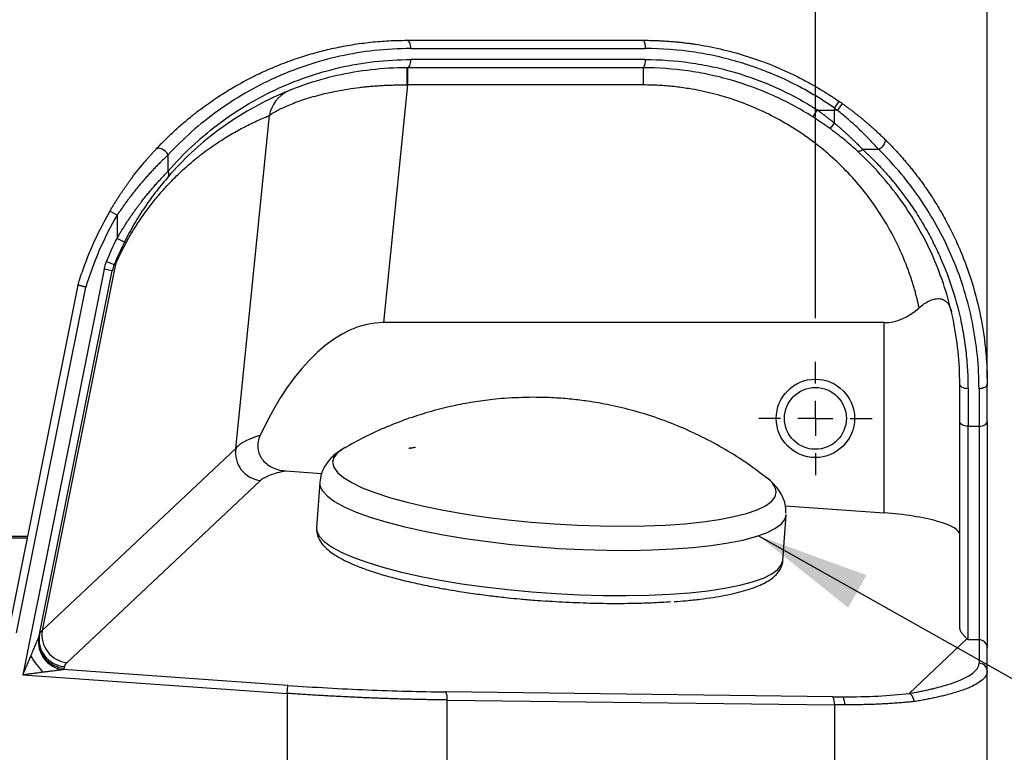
# Model space of a CAD drawing. Header units: millimetres. Extents: x 32 to 1494, y 32 to 1048.
# Tile 16 of 27: x 540 to 683, y 537 to 643. Entities that reach past the tile are written whole.
import ezdxf

# ---------------------------------------------------------------- set-up
doc = ezdxf.new("R2010")
doc.units = ezdxf.units.MM
doc.header["$LTSCALE"] = 5
doc.linetypes.add('CENTERX2', pattern=[20.32, 12.7, -2.54, 2.54, -2.54])
doc.layers.add('CENTER', color=40, linetype='CENTERX2')
doc.layers.add('DIMENSIONS', color=140, linetype='Continuous', lineweight=25)
doc.layers.add('TEXT', color=140, linetype='Continuous', lineweight=25)
doc.styles.add('SLDTEXTSTYLE0', font='TXT', dxfattribs={"width": 0.7})
doc.dimstyles.new('SLDDIMSTYLE0', dxfattribs={"dimtxt": 10.790039, "dimasz": 16.51, "dimexe": 0, "dimexo": 0.0625, "dimgap": 2.69751, "dimtad": 0, "dimtih": 1, "dimtoh": 1, "dimrnd": 1e-09, "dimzin": 4, "dimdsep": 46, "dimtxsty": 'SLDTEXTSTYLE0', "dimsah": 1, "dimcen": 0.09, "dimadec": 0, "dimazin": 1, "dimtfac": 1, "dimtofl": 0, "dimtmove": 0, "dimatfit": 3, "dimfxl": 0, "dimfrac": 2, "dimtolj": 1, "dimtzin": 12, "dimarcsym": 0})
doc.dimstyles.new('SLDDIMSTYLE2', dxfattribs={"dimtxt": 0.18, "dimasz": 16.51, "dimexe": 0, "dimexo": 0.0625, "dimgap": 0, "dimtad": 0, "dimtih": 1, "dimtoh": 1, "dimdec": 0, "dimrnd": 1e-09, "dimzin": 0, "dimdsep": 46, "dimtxsty": 'Standard', "dimsah": 1, "dimcen": 0.09, "dimadec": 0, "dimazin": 0, "dimtfac": 16.51, "dimtdec": 0, "dimtofl": 0, "dimtmove": 0, "dimatfit": 3, "dimfxl": 0, "dimfrac": 2, "dimtolj": 1, "dimtzin": 0, "dimarcsym": 0})

# ---------------------------------------------------------------- blocks, each defined once
blk = doc.blocks.new('_D')
at = {"layer": 'DIMENSIONS'}
for p, q in [((215.77, 600.06), (215.77, 706.35)), ((655.77, 600.06), (655.77, 706.35)), ((215.77, 690.47), (402.85, 690.47)), ((417.48, 690.47), (413.85, 690.47)), ((413.85, 690.47), (413.85, 673.33)), ((458.52, 690.47), (462.14, 690.47)), ((462.14, 690.47), (462.14, 673.33)), ((655.77, 690.47), (473.14, 690.47)), ((413.85, 673.33), (417.48, 673.33)), ((462.14, 673.33), (458.52, 673.33))]:
    blk.add_line(p, q, dxfattribs=at)
for points in [[(215.77, 690.47), (232.28, 687.93), (232.28, 693.01)], [(655.77, 690.47), (639.26, 693.01), (639.26, 687.93)]]:
    blk.add_solid(points, dxfattribs=at)
at = {"layer": 'DIMENSIONS', "char_height": 10.583, "attachment_point": 1, "style": 'SLDTEXTSTYLE0'}
for s, insert in [('440.0', (417.48, 706.53)), ('17.32', (417.48, 686.97))]:
    blk.add_mtext(s, dxfattribs=dict(at, insert=insert))
blk = doc.blocks.new('_D_1')
at = {"layer": 'DIMENSIONS'}
for p, q in [((190.77, 591.37), (190.77, 754.78)), ((680.77, 591.37), (680.77, 754.78)), ((190.77, 738.9), (402.85, 738.9)), ((417.48, 738.9), (413.85, 738.9)), ((413.85, 738.9), (413.85, 721.75)), ((458.52, 738.9), (462.14, 738.9)), ((462.14, 738.9), (462.14, 721.75)), ((680.77, 738.9), (473.14, 738.9)), ((413.85, 721.75), (417.48, 721.75)), ((462.14, 721.75), (458.52, 721.75))]:
    blk.add_line(p, q, dxfattribs=at)
for points in [[(190.77, 738.9), (207.28, 736.36), (207.28, 741.44)], [(680.77, 738.9), (664.26, 741.44), (664.26, 736.36)]]:
    blk.add_solid(points, dxfattribs=at)
at = {"layer": 'DIMENSIONS', "char_height": 10.583, "attachment_point": 1, "style": 'SLDTEXTSTYLE0'}
for s, insert in [('490.0', (417.48, 754.96)), ('19.29', (417.48, 735.39))]:
    blk.add_mtext(s, dxfattribs=dict(at, insert=insert))
blk = doc.blocks.new('SW_CENTERMARKSYMBOL_0')
at = {"layer": 'CENTER', "color": 0}
for p, q in [((0, 5.08), (0, 8.24)), ((0, 0), (0, 2.54)), ((-5.08, 0), (-8.24, 0)), ((0, 0), (-2.54, 0)), ((0, 0), (0, -2.54)), ((0, 0), (2.54, 0)), ((5.08, 0), (8.24, 0)), ((0, -5.08), (0, -8.24))]:
    blk.add_line(p, q, dxfattribs=at)

msp = doc.modelspace()

# ---------------------------------------------------------------- linework, layer by layer
for p, q in [((596.929672, 639.265086), (631.026074, 639.265086)), ((631.026074, 637.665086), (596.929672, 637.665086)), ((596.44421, 636.465086), (596.44421, 633.965086)), ((630.773156, 633.965086), (630.773156, 636.465086)), ((596.44421, 633.965086), (592.954901, 599.39329)), ((630.773156, 633.965086), (596.44421, 633.965086)), ((658.537727, 630.596976), (659.220463, 631.583826)), ((658.537727, 630.596976), (658.537727, 630.294069)), ((658.537727, 630.596976), (658.970535, 630.294069)), ((658.537727, 628.409155), (658.537727, 630.294069)), ((658.970535, 630.294069), (658.537727, 630.294069)), ((659.663913, 631.27347), (658.970535, 630.294069)), ((571.455691, 581.102225), (576.342232, 629.51768)), ((665.003064, 624.558305), (662.680625, 624.558305)), ((561.608156, 621.403513), (561.608156, 623.793547)), ((554.182456, 615.005181), (553.145222, 615.608626)), ((554.182456, 615.005181), (554.182456, 611.645649)), ((555.25485, 611.10716), (554.182456, 611.645649)), ((553.973017, 607.881495), (543.290358, 554.600731)), ((552.658746, 608.29068), (553.769879, 607.837487)), ((552.320581, 607.168011), (540.487047, 548.147154)), ((542.849258, 553.824676), (553.497165, 606.932109)), ((553.497165, 606.932109), (552.320581, 607.168011)), ((539.557708, 554.261545), (549.640993, 604.552878)), ((548.285506, 603.896481), (538.381123, 554.497448)), ((665.773156, 599.39329), (592.954901, 599.39329)), ((665.773156, 571.720809), (665.773156, 599.39329)), ((676.773156, 585.020985), (676.773156, 590.465086)), ((680.773156, 585.020985), (680.773156, 590.465086)), ((677.973156, 589.776795), (677.973156, 584.332693)), ((679.573156, 589.776795), (679.573156, 584.332693)), ((677.973156, 584.332693), (679.573156, 584.332693)), ((677.973156, 553.249551), (677.973156, 584.332693)), ((679.573156, 584.332693), (679.573156, 553.249551)), ((543.290358, 554.600731), (571.455691, 581.102225)), ((587.363562, 581.210827), (587.1179, 581.074916)), ((578.75257, 577.813221), (583.934814, 577.450406)), ((546.884256, 549.923794), (575.049589, 576.425288)), ((583.66426, 576.131846), (583.203776, 569.554543)), ((648.767605, 576.758342), (648.529564, 576.937108)), ((651.412906, 572.726187), (665.773156, 571.720809)), ((651.037733, 564.805409), (651.498217, 571.382713)), ((651.498546, 571.387516), (651.501869, 571.487272)), ((541.141894, 568.267047), (330.404418, 568.267047)), ((330.443354, 568.072854), (541.102958, 568.072854)), ((677.820219, 553.372264), (669.403262, 545.452531)), ((677.973156, 553.249551), (677.820219, 553.372264)), ((679.573156, 553.249551), (677.973156, 553.249551)), ((679.573156, 553.249551), (679.573156, 549.845066)), ((680.773156, 548.668369), (680.773156, 552.072854)), ((579.006378, 546.626589), (546.335574, 548.91391)), ((546.545677, 549.37428), (546.49805, 549.136733)), ((680.773156, 525.965086), (680.773156, 548.668369)), ((540.487047, 548.147154), (578.924431, 545.456108)), ((578.924431, 545.456108), (579.006378, 546.626589)), ((578.924431, 545.456108), (578.924431, 525.965086)), ((658.309091, 544.967428), (601.989509, 545.667699)), ((602.218145, 525.965086), (602.218145, 544.497218)), ((602.218145, 544.497218), (658.537727, 543.796948)), ((658.537727, 543.796948), (658.537727, 525.965086))]:
    msp.add_line(p, q)
at = {"flags": 128}
for points in [[(596.929672, 639.265086), (596.918789, 639.499195), (596.886559, 639.724307), (596.834221, 639.931771), (596.763786, 640.113615), (596.67796, 640.26285), (596.580042, 640.373742), (596.473795, 640.442029), (596.363302, 640.465086)], [(596.363302, 636.465086), (596.473795, 636.488144), (596.580042, 636.556431), (596.67796, 636.667323), (596.763786, 636.816558), (596.834221, 636.998402), (596.886559, 637.205866), (596.918789, 637.430978), (596.929672, 637.665086)], [(665.844783, 626.101879), (665.91174, 625.984062), (665.922653, 625.820758), (665.876847, 625.622042), (665.777148, 625.400169), (665.629705, 625.168824), (665.443612, 624.942276), (665.230347, 624.734498), (665.003064, 624.558305)], [(561.608156, 623.793547), (561.452397, 624.051882), (561.244135, 624.291772), (560.998239, 624.496088), (560.732268, 624.65024), (560.465211, 624.743223), (560.216138, 624.768397), (560.002832, 624.723965), (559.840525, 624.613099)], [(662.680625, 624.558305), (662.554125, 624.472684), (662.430164, 624.4026), (662.311231, 624.349457), (662.199714, 624.314324), (662.09785, 624.297905), (662.007684, 624.30053), (661.931028, 624.322147), (661.869418, 624.362321)], [(677.973156, 589.776795), (677.739048, 589.79002), (677.513936, 589.829188), (677.306472, 589.892793), (677.124628, 589.978391), (676.975392, 590.082692), (676.864501, 590.201689), (676.796214, 590.330807), (676.773156, 590.465086)], [(680.773156, 590.465086), (680.750098, 590.330807), (680.681811, 590.201689), (680.57092, 590.082692), (680.421684, 589.978391), (680.23984, 589.892793), (680.032376, 589.829188), (679.807264, 589.79002), (679.573156, 589.776795)], [(677.973156, 584.332693), (677.739048, 584.345919), (677.513936, 584.385086), (677.306472, 584.448691), (677.124628, 584.534289), (676.975392, 584.638591), (676.864501, 584.757587), (676.796214, 584.886706), (676.773156, 585.020985)], [(679.573156, 584.332693), (679.807264, 584.345919), (680.032376, 584.385086), (680.23984, 584.448691), (680.421684, 584.534289), (680.57092, 584.638591), (680.681811, 584.757587), (680.750098, 584.886706), (680.773156, 585.020985)], [(587.1179, 581.074916), (587.10449, 581.067143), (586.23006, 580.438458), (585.70154, 579.771143), (585.524721, 579.072507), (585.70154, 578.350205), (586.23006, 577.612151), (587.10449, 576.866431), (588.31525, 576.121216), (589.849075, 575.384669), (591.689159, 574.664862), (593.815342, 573.969679), (596.20433, 573.306739), (598.829948, 572.683303), (601.663429, 572.106203), (604.673729, 571.581762), (607.827867, 571.115725), (611.091285, 570.713198), (614.428228, 570.378592), (617.802137, 570.115572), (621.176046, 569.92702), (624.512989, 569.815002), (627.776407, 569.780746), (630.930545, 569.824626), (633.940845, 569.946162), (636.774326, 570.144023), (639.399944, 570.416039), (641.788932, 570.759232), (643.915115, 571.169841), (645.755199, 571.643368), (647.289024, 572.174624), (648.499784, 572.757789), (649.374214, 573.386473), (649.902734, 574.053788), (650.079553, 574.752424), (650.079553, 574.752424)], [(583.665248, 576.145099), (583.705585, 575.656568), (584.064675, 574.901018), (584.779049, 574.133344), (585.841135, 573.361684), (587.239674, 572.594217), (588.95984, 571.839079), (590.983401, 571.104274), (593.288906, 570.397592), (595.851915, 569.726524), (598.64526, 569.098182), (601.639332, 568.519228), (604.802391, 567.995798), (608.10091, 567.533442), (611.499923, 567.13706), (614.963399, 566.810854), (618.454624, 566.558282), (621.936592, 566.382021), (625.372392, 566.283939), (628.725603, 566.265077), (631.960682, 566.325634), (635.043335, 566.464968), (637.940885, 566.681603), (640.622618, 566.973241), (643.060107, 567.336792), (645.227514, 567.768402), (647.101863, 568.263495), (648.663286, 568.816824), (649.895231, 569.422523), (650.78464, 570.074171), (651.322085, 570.764862), (651.498546, 571.387516)], [(583.203776, 569.554543), (583.2451, 569.079265), (583.60419, 568.323715), (584.318565, 567.556041), (585.38065, 566.784381), (586.779189, 566.016914), (588.499356, 565.261776), (590.522917, 564.526971), (592.828421, 563.820289), (595.39143, 563.14922), (598.184776, 562.520879), (601.178847, 561.941925), (604.341907, 561.418495), (607.640426, 560.956139), (611.039438, 560.559757), (614.502914, 560.233551), (617.99414, 559.980979), (621.476107, 559.804718), (624.911907, 559.706636), (628.265119, 559.687774), (631.500198, 559.748331), (634.58285, 559.887665), (637.480401, 560.1043), (640.162134, 560.395938), (642.599623, 560.759489), (644.767029, 561.191099), (646.641378, 561.686192), (648.202801, 562.239521), (649.434747, 562.84522), (650.324156, 563.496868), (650.861601, 564.187558), (651.037733, 564.805409)]]:
    msp.add_lwpolyline(points, dxfattribs=at)
for radius in [5.7, 4.5]:
    msp.add_circle((655.773156, 585.465086), radius)
for centre, radius, start, end in [((629.412997, 639.55176), 1.638352, 349.92269777, 33.88077011), ((629.412997, 637.378413), 1.638352, 326.11922989, 10.07730223), ((677.648248, 634.399338), 81.311191, 178.54421764, 180.30467984), ((581.151259, 628.664718), 4.884085, 115.83124631, 169.94222507), ((639.827563, 640.263332), 19.036481, 324.89726363, 328.54668638), ((630.773156, 590.465086), 50, 54.70298292, 55.32323086), ((656.594136, 629.545697), 2.251505, 303.34826633, 329.68244435), ((561.024035, 620.998812), 0.710619, 327.49491866, 34.7157412), ((596.363302, 590.465086), 50, 149.80988822, 161.1335557), ((596.363302, 590.465086), 46, 153.33708107, 157.81113216), ((557.098525, 607.665723), 3.132947, 156.43806458, 176.05080943), ((558.399599, 605.949183), 5, 157.81113216, 168.66266259), ((575.514861, 580.502114), 4.10329, 171.59026034, 263.48923346), ((596.762699, 580.862311), 0.260576, 74.44806192, 122.16276416), ((603.949996, 532.569555), 49.063377, 98.34279168, 98.58736333), ((647.244072, 574.329901), 2.866789, 8.47544873, 57.89704041), ((547.349527, 554.00062), 4.10329, 171.59026034, 263.48923346), ((546.867363, 553.012744), 4.133188, 172.0501967, 262.60763343), ((546.750195, 553.096949), 3.968235, 169.43283561, 266.35692452), ((546.797822, 553.334496), 3.968235, 169.43283561, 266.35692452), ((679.584694, 552.061087), 1.18852, 0.56726748, 90.55625118), ((551.171248, 556.294861), 10.949219, 209.52855023, 225.12930374), ((679.584694, 548.656602), 1.18852, 0.56726748, 90.55625118), ((600.247131, 544.71978), 1.98354, 353.55758781, 28.5478373), ((656.566713, 544.01951), 1.98354, 353.55758781, 28.5478373), ((658.336305, 543.980439), 1.741103, 353.64602467, 34.1660468)]:
    msp.add_arc(centre, radius, start, end)
for centre, major_axis, ratio, start_param, end_param in [((665.773156, 618.445849), (0, 19.052559), 0.5773502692, 3.1415926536, 3.6226538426), ((589.775626, 557.39329), (-4.233686, -41.947026), 0.4981008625, 3.1918233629, 4.1072686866), ((665.773156, 569.357115), (10.998647, -0.807105), 0.2137830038, 0.0156865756, 1.5864829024)]:
    msp.add_ellipse(centre, major_axis=major_axis, ratio=ratio, start_param=start_param, end_param=end_param)
for points, knots in [([(559.840525, 624.613099), (559.998699, 624.780914), (560.328058, 625.130351), (560.850424, 625.66483), (561.420118, 626.23111), (562.039548, 626.826343), (562.710321, 627.44851), (563.391546, 628.056855), (564.261016, 628.805254), (565.25304, 629.617341), (566.332062, 630.448014), (567.705528, 631.452374), (569.376091, 632.580914), (571.531312, 633.886173), (573.688706, 635.05187), (576.01351, 636.160546), (578.394928, 637.150003), (580.857055, 638.02308), (583.285213, 638.745902), (585.348522, 639.249652), (587.046059, 639.595635), (588.387312, 639.831045), (589.726589, 640.028805), (591.062832, 640.189346), (592.394941, 640.313427), (593.722099, 640.400713), (595.042614, 640.455013), (595.924808, 640.461742), (596.363302, 640.465086)], [0, 0, 0, 0, 0.0173479, 0.0361229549, 0.0563252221, 0.0779547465, 0.1010115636, 0.1254957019, 0.1470621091, 0.1878841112, 0.2225746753, 0.2501673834, 0.316645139, 0.3748012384, 0.4397945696, 0.500231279, 0.5664499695, 0.6301647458, 0.6913868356, 0.7501288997, 0.7826531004, 0.8148026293, 0.84658036, 0.8779892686, 0.909032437, 0.9397130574, 0.9700344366, 1, 1, 1, 1]), ([(630.773156, 640.465086), (631.000223, 640.464194), (631.454075, 640.46241), (632.135217, 640.447968), (632.815921, 640.424917), (633.496125, 640.392426), (634.175687, 640.35073), (634.854486, 640.299784), (635.532395, 640.239618), (636.20929, 640.170245), (636.885043, 640.091683), (637.559539, 640.003951), (639.242361, 639.761754), (641.934105, 639.252191), (645.576156, 638.273342), (649.166208, 637.01112), (651.867652, 635.823279), (653.751931, 634.877752), (654.849472, 634.292604), (655.947363, 633.671653), (657.043817, 633.013473), (658.139159, 632.319855), (658.858422, 631.830262), (659.220463, 631.583826)], [0, 0, 0, 0, 0.0228476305, 0.0456669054, 0.0684584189, 0.0912227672, 0.1139605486, 0.1366723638, 0.1593588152, 0.1820205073, 0.2046580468, 0.2272720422, 0.2498631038, 0.3741039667, 0.4993039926, 0.6231091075, 0.7497662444, 0.7900506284, 0.8309006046, 0.8723184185, 0.9143062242, 0.9568660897, 1, 1, 1, 1]), ([(596.929672, 639.265086), (595.130498, 639.265086), (593.373138, 639.164185), (589.93571, 638.783466), (588.25564, 638.503553), (584.968285, 637.778989), (583.361013, 637.334294), (581.00244, 636.549527), (580.224982, 636.26827), (578.687266, 635.66686), (577.925815, 635.346162), (574.174519, 633.651762), (571.395666, 632.03093), (567.513729, 629.230232), (566.267871, 628.234368), (563.868785, 626.113631), (562.715535, 624.988825), (561.608156, 623.793547)], [0, 0, 0, 0, 0.125, 0.125, 0.25, 0.25, 0.375, 0.375, 0.4375, 0.4375, 0.5, 0.5, 0.75, 0.75, 0.875, 0.875, 1, 1, 1, 1]), ([(658.537727, 630.596976), (656.500841, 632.019116), (654.380384, 633.267422), (651.079823, 634.887869), (649.959554, 635.38584), (648.248891, 636.069019), (647.673622, 636.286105), (646.512898, 636.698774), (645.926333, 636.894669), (642.991072, 637.812629), (640.622839, 638.356327), (635.850863, 639.082587), (633.447044, 639.265086), (631.026074, 639.265086)], [0, 0, 0, 0, 0.25, 0.25, 0.375, 0.375, 0.4375, 0.4375, 0.5, 0.5, 0.75, 0.75, 1, 1, 1, 1]), ([(561.608156, 621.403513), (562.692118, 622.6639), (563.837174, 623.859788), (566.221651, 626.104208), (567.462176, 627.154718), (571.332625, 630.103118), (574.109732, 631.801149), (578.615079, 633.927942), (580.155709, 634.557053), (583.30549, 635.649349), (584.916439, 636.113391), (588.213709, 636.869612), (589.900015, 637.161835), (593.352891, 637.559518), (595.119462, 637.665086), (596.929672, 637.665086)], [0, 0, 0, 0, 0.125, 0.125, 0.25, 0.25, 0.5, 0.5, 0.625, 0.625, 0.75, 0.75, 0.875, 0.875, 1, 1, 1, 1]), ([(631.026074, 637.665086), (633.212088, 637.665086), (635.389891, 637.511146), (638.643234, 637.04801), (639.725448, 636.854793), (641.885075, 636.388783), (642.964736, 636.115051), (646.14916, 635.185131), (648.214204, 634.418315), (652.228828, 632.594821), (654.178475, 631.538157), (656.066931, 630.330027)], [0, 0, 0, 0, 0.25, 0.25, 0.375, 0.375, 0.5, 0.5, 0.75, 0.75, 1, 1, 1, 1]), ([(596.363302, 636.465086), (594.582896, 636.465086), (592.84541, 636.362202), (589.449385, 635.97463), (587.790842, 635.689836), (584.547859, 634.952841), (582.963434, 634.500596), (579.865512, 633.436071), (578.350248, 632.822954), (573.919077, 630.750232), (571.187694, 629.095371), (567.380969, 626.221931), (566.160869, 625.198128), (563.815651, 623.010771), (562.689447, 621.845286), (561.623332, 620.616943)], [0, 0, 0, 0, 0.125, 0.125, 0.25, 0.25, 0.375, 0.375, 0.5, 0.5, 0.75, 0.75, 0.875, 0.875, 1, 1, 1, 1]), ([(630.773156, 636.465086), (630.398391, 636.465086), (629.649059, 636.465086), (628.528089, 636.465086), (627.409759, 636.465086), (626.294258, 636.465086), (625.181536, 636.465086), (624.071607, 636.465086), (622.964467, 636.465086), (621.860117, 636.465086), (620.758557, 636.465086), (619.659786, 636.465086), (618.563805, 636.465086), (617.470614, 636.465086), (616.380213, 636.465086), (615.292603, 636.465086), (614.207781, 636.465086), (612.765543, 636.465086), (610.971921, 636.465086), (608.835152, 636.465086), (606.714791, 636.465086), (604.610876, 636.465086), (602.523284, 636.465086), (600.452475, 636.465086), (598.396734, 636.465086), (597.041321, 636.465086), (596.363302, 636.465086)], [0, 0, 0, 0, 0.0312909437, 0.0625653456, 0.0938255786, 0.1250740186, 0.1563130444, 0.1875450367, 0.2187723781, 0.249997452, 0.2812226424, 0.3124503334, 0.3436829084, 0.3749227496, 0.4061722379, 0.4374337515, 0.4687096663, 0.5000023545, 0.5625671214, 0.6250752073, 0.6875456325, 0.7499974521, 0.8124497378, 0.8749215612, 0.9374319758, 1, 1, 1, 1]), ([(655.401732, 629.316511), (653.544366, 630.493927), (651.626821, 631.523726), (647.678295, 633.30086), (645.647251, 634.04818), (642.515256, 634.954459), (641.453371, 635.221231), (639.329301, 635.675394), (638.264905, 635.863698), (635.065126, 636.315059), (632.923179, 636.465086), (630.773156, 636.465086)], [0, 0, 0, 0, 0.25, 0.25, 0.5, 0.5, 0.625, 0.625, 0.75, 0.75, 1, 1, 1, 1]), ([(576.342232, 629.51768), (576.372511, 629.541995), (576.433002, 629.590572), (576.534735, 629.666259), (576.644371, 629.743807), (576.762675, 629.823347), (576.889408, 629.904739), (577.02459, 629.987918), (577.168174, 630.072799), (577.471624, 630.245556), (577.99272, 630.518175), (578.819874, 630.899633), (579.78231, 631.294859), (580.861077, 631.689196), (582.066179, 632.0805), (583.763052, 632.56521), (586.183792, 633.129704), (588.53191, 633.505862), (590.14792, 633.691923), (590.846171, 633.762225), (591.567432, 633.824215), (592.311278, 633.876969), (593.077105, 633.919529), (593.864194, 633.951037), (594.67169, 633.970231), (595.498573, 633.977419), (596.056475, 633.970466), (596.338207, 633.966954)], [0, 0, 0, 0, 0.0157982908, 0.0315624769, 0.0472939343, 0.0629940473, 0.0786642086, 0.094305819, 0.1099202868, 0.1255090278, 0.1877119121, 0.2504350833, 0.3122504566, 0.3755218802, 0.4368271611, 0.5004077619, 0.6188918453, 0.7500276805, 0.7754320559, 0.801427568, 0.8280148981, 0.8551946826, 0.8829675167, 0.9113339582, 0.9402945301, 0.9698497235, 1, 1, 1, 1]), ([(670.863078, 601.555672), (670.815826, 601.771307), (670.721412, 602.202164), (670.566598, 602.845599), (670.402303, 603.486091), (670.227574, 604.123489), (670.042665, 604.757832), (669.847509, 605.38911), (669.642123, 606.017326), (669.426504, 606.642477), (669.200648, 607.264571), (668.634955, 608.747865), (667.622667, 611.051976), (665.953737, 614.117024), (664.010824, 617.059341), (661.784966, 619.86372), (659.310818, 622.47805), (656.600169, 624.875955), (653.689453, 627.027659), (650.614246, 628.90402), (647.403697, 630.497836), (644.115434, 631.786115), (640.763535, 632.779964), (638.137749, 633.321597), (636.26866, 633.600185), (635.174229, 633.733325), (634.077395, 633.83701), (632.978131, 633.910531), (631.876449, 633.956567), (631.141071, 633.962246), (630.773156, 633.965086)], [0, 0, 0, 0, 0.0127817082, 0.0255388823, 0.0382740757, 0.0509898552, 0.0636887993, 0.0763734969, 0.0890465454, 0.1017105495, 0.1143681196, 0.1270218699, 0.1926810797, 0.2577759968, 0.3241811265, 0.3898490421, 0.4557267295, 0.5207845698, 0.5850153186, 0.6484674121, 0.7102311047, 0.771379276, 0.830204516, 0.8886576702, 0.9072765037, 0.9258468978, 0.9443865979, 0.962913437, 0.9814452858, 1, 1, 1, 1]), ([(656.066931, 630.330027), (656.211322, 630.224648), (656.498636, 630.01496), (656.92257, 629.695893), (657.33857, 629.375879), (657.746212, 629.054683), (658.146005, 628.733047), (658.407589, 628.516759), (658.537727, 628.409155)], [0, 0, 0, 0, 0.1709097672, 0.3400839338, 0.507553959, 0.673347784, 0.83748966, 1, 1, 1, 1]), ([(665.003064, 624.558305), (664.567696, 625.045194), (664.112679, 625.535715), (663.166406, 626.515447), (662.675083, 627.004755), (661.657283, 627.976569), (661.132762, 628.457043), (660.067106, 629.392201), (659.523931, 629.848861), (658.970535, 630.294069)], [0, 0, 0, 0, 0.25, 0.25, 0.5, 0.5, 0.75, 0.75, 1, 1, 1, 1]), ([(659.663913, 631.27347), (659.796324, 631.179167), (660.05926, 630.991907), (660.447299, 630.708293), (660.827109, 630.425504), (661.198535, 630.143385), (661.561728, 629.862207), (661.916762, 629.582127), (662.263729, 629.303325), (662.602724, 629.025967), (663.00926, 628.687409), (663.476754, 628.288891), (663.99734, 627.832281), (664.493976, 627.384622), (664.966815, 626.946845), (665.417827, 626.519227), (665.703376, 626.240104), (665.844783, 626.101879)], [0, 0, 0, 0, 0.0588208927, 0.1168031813, 0.17396666, 0.2303319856, 0.2859207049, 0.3407552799, 0.3948591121, 0.4482565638, 0.5009729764, 0.5890706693, 0.6749909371, 0.7588806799, 0.84089771, 0.9212108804, 1, 1, 1, 1]), ([(553.973017, 607.881495), (554.017201, 607.981746), (554.106545, 608.184466), (554.241295, 608.481958), (554.378424, 608.778884), (554.517878, 609.074489), (554.659673, 609.368982), (554.803804, 609.662305), (554.950273, 609.954476), (555.09908, 610.245489), (555.250224, 610.535346), (555.403706, 610.824047), (555.559526, 611.111594), (555.830505, 611.602275), (556.221921, 612.283884), (556.737491, 613.133313), (557.273581, 613.970093), (558.037295, 615.10079), (559.043645, 616.474452), (560.306286, 618.032288), (561.646472, 619.529889), (563.234436, 621.137614), (565.074716, 622.796227), (567.174584, 624.453463), (568.920964, 625.655056), (570.294888, 626.513107), (571.268437, 627.084501), (572.256252, 627.628197), (573.258368, 628.144386), (574.27464, 628.632271), (575.30563, 629.094932), (575.994386, 629.375822), (576.342232, 629.51768)], [0, 0, 0, 0, 0.00484467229, 0.00979649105, 0.01485693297, 0.02002738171, 0.02530913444, 0.03070340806, 0.03621134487, 0.04183401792, 0.04757243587, 0.05342754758, 0.05940024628, 0.06549137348, 0.08473765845, 0.10506484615, 0.1264899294, 0.14902741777, 0.19785385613, 0.25112610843, 0.30905586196, 0.37132112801, 0.46070049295, 0.55704907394, 0.6604286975, 0.70587996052, 0.75234611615, 0.79983019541, 0.8483350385, 0.89786331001, 0.9484175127, 1, 1, 1, 1]), ([(661.869418, 624.362321), (661.262452, 624.919133), (660.61997, 625.478346), (659.271318, 626.584547), (658.562764, 627.133255), (657.831848, 627.664914)], [0, 0, 0, 0, 0.5, 0.5, 1, 1, 1, 1]), ([(658.537727, 628.409155), (658.65379, 628.312686), (658.884515, 628.120913), (659.223841, 627.83199), (659.555503, 627.544707), (659.879181, 627.259106), (660.194958, 626.975521), (660.502813, 626.694209), (660.802751, 626.415451), (661.094771, 626.139523), (661.378875, 625.866701), (661.655053, 625.597266), (661.923341, 625.331482), (662.183606, 625.069676), (662.436341, 624.811939), (662.599503, 624.642532), (662.680625, 624.558305)], [0, 0, 0, 0, 0.0771235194, 0.1533155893, 0.2285886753, 0.3029557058, 0.3764300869, 0.4490257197, 0.5207570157, 0.5916389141, 0.6616868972, 0.730917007, 0.7993458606, 0.8669906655, 0.9338692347, 1, 1, 1, 1]), ([(665.844783, 626.101879), (666.004801, 625.943162), (666.326185, 625.62439), (666.800419, 625.137554), (667.271244, 624.641824), (667.737743, 624.136691), (668.199903, 623.622274), (668.657462, 623.098527), (669.110221, 622.565452), (669.557962, 622.023044), (670.000469, 621.471305), (670.437524, 620.910242), (670.868905, 620.339863), (671.29439, 619.760186), (671.713756, 619.171227), (672.442612, 618.11555), (673.453947, 616.547919), (674.688663, 614.413344), (675.850285, 612.150897), (677.206977, 609.134905), (678.650631, 605.166412), (679.662887, 601.181333), (680.248332, 597.830509), (680.488817, 595.89286), (680.625314, 594.35279), (680.700771, 593.238527), (680.760509, 591.919938), (680.768744, 590.972619), (680.773156, 590.465086)], [0, 0, 0, 0, 0.0161056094, 0.0323467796, 0.0487239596, 0.0652375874, 0.0818880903, 0.098675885, 0.1156013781, 0.1326649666, 0.1498670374, 0.1672079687, 0.1846881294, 0.2023078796, 0.2200675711, 0.2379675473, 0.297074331, 0.3585506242, 0.4224058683, 0.4886484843, 0.60936868, 0.7452697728, 0.8056835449, 0.8733793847, 0.8971097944, 0.9261234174, 0.9604201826, 1, 1, 1, 1]), ([(553.145222, 615.608626), (553.235729, 615.763091), (553.415236, 616.069451), (553.688343, 616.521422), (553.96106, 616.963007), (554.233555, 617.394051), (554.505453, 617.814724), (554.776526, 618.225115), (555.046519, 618.625337), (555.31519, 619.015496), (555.582304, 619.395707), (555.847629, 619.766077), (556.110949, 620.126731), (556.582223, 620.760376), (557.255661, 621.630158), (557.969096, 622.49946), (558.496, 623.117331), (558.85149, 623.525004), (559.194286, 623.909722), (559.524653, 624.273489), (559.735903, 624.500615), (559.840525, 624.613099)], [0, 0, 0, 0, 0.0454969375, 0.0902366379, 0.1342301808, 0.1774892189, 0.2200260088, 0.2618534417, 0.3029850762, 0.3434351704, 0.3832187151, 0.4223514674, 0.4608499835, 0.4987316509, 0.6275318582, 0.7496514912, 0.802035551, 0.853149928, 0.9031032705, 0.9520119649, 1, 1, 1, 1]), ([(662.680625, 624.558305), (662.838937, 624.411926), (663.1558, 624.11895), (663.622233, 623.672511), (664.082592, 623.220593), (664.536217, 622.762714), (664.983284, 622.299003), (665.423746, 621.829426), (665.857617, 621.353992), (666.284892, 620.872699), (666.705572, 620.385547), (667.119658, 619.892535), (667.527149, 619.393666), (667.928045, 618.888937), (668.322346, 618.37835), (668.710054, 617.861903), (669.452422, 616.844511), (670.503742, 615.299301), (671.783897, 613.187647), (672.951341, 611.011546), (674.358653, 608.022339), (675.820918, 604.157848), (676.770076, 600.535878), (677.254602, 598.020959), (677.476279, 596.657086), (677.657581, 595.289072), (677.798777, 593.916892), (677.898892, 592.540555), (677.961568, 591.160059), (677.96929, 590.238257), (677.973156, 589.776795)], [0, 0, 0, 0, 0.0155292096, 0.0310817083, 0.0466603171, 0.0622678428, 0.0779070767, 0.093580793, 0.1092917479, 0.1250426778, 0.1408362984, 0.1566753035, 0.1725623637, 0.1885001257, 0.2044912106, 0.2205382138, 0.2366437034, 0.2986126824, 0.3609524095, 0.4238015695, 0.487295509, 0.6152915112, 0.7446275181, 0.7810533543, 0.8174624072, 0.8538759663, 0.8903153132, 0.9268016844, 0.9633562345, 1, 1, 1, 1]), ([(679.573156, 589.776795), (679.573156, 593.003289), (679.252131, 596.229624), (677.980586, 602.556018), (677.030099, 605.655875), (674.536871, 611.607673), (672.994194, 614.45946), (669.377049, 619.803274), (667.302647, 622.295191), (665.003064, 624.558305)], [0, 0, 0, 0, 0.25, 0.25, 0.5, 0.5, 0.75, 0.75, 1, 1, 1, 1]), ([(561.608156, 623.793547), (561.545206, 623.734131), (561.418724, 623.614748), (561.22377, 623.428373), (561.024173, 623.23566), (560.819787, 623.036129), (560.610904, 622.82991), (560.397695, 622.616968), (560.180367, 622.397312), (559.959119, 622.17094), (559.734152, 621.937853), (559.505668, 621.69805), (559.273866, 621.451532), (559.038951, 621.198299), (558.801122, 620.938351), (558.560582, 620.671687), (558.317531, 620.398309), (558.072169, 620.118214), (557.736143, 619.728772), (557.308302, 619.221108), (556.789765, 618.585149), (556.267691, 617.922232), (555.743658, 617.232427), (555.219609, 616.515506), (554.695787, 615.772332), (554.354792, 615.262729), (554.182456, 615.005181)], [0, 0, 0, 0, 0.0271130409, 0.0544777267, 0.0821028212, 0.1099968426, 0.1381680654, 0.1666245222, 0.1953740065, 0.2244240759, 0.2537820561, 0.2834550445, 0.3134499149, 0.3437733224, 0.374431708, 0.4054313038, 0.4367781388, 0.4684780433, 0.5005366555, 0.5673785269, 0.6356584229, 0.705418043, 0.7766964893, 0.8495304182, 0.9239541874, 1, 1, 1, 1]), ([(676.773156, 590.465086), (676.773156, 593.640924), (676.443105, 596.816575), (675.136969, 603.032414), (674.160925, 606.072366), (671.604483, 611.886767), (670.024165, 614.661036), (666.326691, 619.825465), (664.209614, 622.215498), (661.869418, 624.362321)], [0, 0, 0, 0, 0.25, 0.25, 0.5, 0.5, 0.75, 0.75, 1, 1, 1, 1]), ([(554.182456, 611.645649), (554.277714, 611.81121), (554.467152, 612.140458), (554.757341, 612.626946), (555.049588, 613.104401), (555.344171, 613.572509), (555.640662, 614.031353), (555.938799, 614.480911), (556.238255, 614.921188), (556.538704, 615.352184), (556.839799, 615.773898), (557.141178, 616.186331), (557.44247, 616.589481), (557.799195, 617.056583), (558.210284, 617.580538), (558.673907, 618.152778), (559.129539, 618.698107), (559.575658, 619.216526), (560.010677, 619.707995), (560.433107, 620.172661), (560.841009, 620.609978), (561.233993, 621.021912), (561.484209, 621.277103), (561.608156, 621.403513)], [0, 0, 0, 0, 0.04420636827, 0.08791182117, 0.13112364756, 0.17384938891, 0.21609684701, 0.25787409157, 0.29918946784, 0.34005160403, 0.38046941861, 0.42045212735, 0.46000925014, 0.49915061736, 0.55972123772, 0.61894493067, 0.6768668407, 0.7335352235, 0.78900160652, 0.84332093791, 0.89655171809, 0.94875610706, 1, 1, 1, 1]), ([(561.623332, 620.616943), (561.085556, 619.997336), (560.522445, 619.314586), (559.671926, 618.213205), (559.386535, 617.832086), (558.819249, 617.048503), (558.540264, 616.650129), (557.71888, 615.436336), (557.192106, 614.602301), (556.186168, 612.887968), (555.706354, 612.006324), (555.25485, 611.10716)], [0, 0, 0, 0, 0.25, 0.25, 0.375, 0.375, 0.5, 0.5, 0.75, 0.75, 1, 1, 1, 1]), ([(548.498014, 604.838745), (548.537433, 604.979445), (548.618098, 605.267369), (548.749209, 605.706847), (548.89221, 606.164886), (548.996319, 606.474728), (549.049581, 606.633242)], [0, 0, 0, 0, 0.23312381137, 0.47705753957, 0.73246442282, 1, 1, 1, 1]), ([(549.640993, 604.552878), (549.60683, 604.561426), (549.540159, 604.57811), (549.443363, 604.602286), (549.352785, 604.624907), (549.268753, 604.645903), (549.191423, 604.665244), (549.120811, 604.682925), (549.056817, 604.698969), (548.999247, 604.713412), (548.947832, 604.726311), (548.861045, 604.748039), (548.748432, 604.776142), (548.631075, 604.80545), (548.544459, 604.82712), (548.513305, 604.834918), (548.497997, 604.83875)], [0, 0, 0, 0, 0.0640507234, 0.1249977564, 0.1828408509, 0.2375797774, 0.2892143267, 0.3377443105, 0.3831695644, 0.4254899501, 0.4647053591, 0.5008157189, 0.6318744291, 0.7587549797, 0.8814618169, 1, 1, 1, 1]), ([(670.863078, 601.555672), (671.091042, 601.761765), (671.324761, 601.947856), (671.802317, 602.277402), (672.047049, 602.421403), (672.542432, 602.658366), (672.787242, 602.748781), (673.269827, 602.868348), (673.510016, 602.897062), (673.848241, 602.883885), (673.95785, 602.870327), (674.170853, 602.823321), (674.275052, 602.789476), (674.571534, 602.657266), (674.747344, 602.529816), (674.98206, 602.273411), (675.055506, 602.176458), (675.188443, 601.966952), (675.24869, 601.853695), (675.413217, 601.489262), (675.501065, 601.212295), (675.569856, 600.91751)], [0, 0, 0, 0, 0.125, 0.125, 0.25, 0.25, 0.375, 0.375, 0.5, 0.5, 0.5625, 0.5625, 0.625, 0.625, 0.75, 0.75, 0.8125, 0.8125, 0.875, 0.875, 1, 1, 1, 1]), ([(614.764787, 588.528654), (613.357258, 588.499192), (611.372317, 588.457643), (608.442119, 588.178979), (605.930538, 587.841486), (602.953361, 587.275273), (599.852973, 586.502605), (596.646613, 585.497324), (593.39896, 584.246536), (590.231472, 582.808524), (588.212586, 581.679129), (587.23573, 581.132661)], [0, 0, 0, 0, 0.14640728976, 0.2064682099, 0.30616530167, 0.40998696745, 0.52163271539, 0.63845202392, 0.75938146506, 0.88357456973, 1, 1, 1, 1]), ([(648.650097, 576.808713), (648.015065, 577.309231), (646.35631, 578.616624), (643.491607, 580.475946), (640.103828, 582.397679), (636.6034, 584.055715), (633.035364, 585.451988), (629.458145, 586.572729), (625.993977, 587.406971), (622.962586, 587.939079), (620.260246, 588.270226), (617.633302, 588.483714), (615.771591, 588.512881), (614.764787, 588.528654)], [0, 0, 0, 0, 0.0663881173, 0.1734111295, 0.2800573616, 0.3861226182, 0.4912185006, 0.5945036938, 0.6937568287, 0.7836627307, 0.847115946, 0.9173210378, 1, 1, 1, 1]), ([(676.773156, 554.886181), (676.773156, 557.968568), (676.773156, 562.940751), (676.773156, 574.3351), (676.773156, 580.258682), (676.773156, 585.020985)], [0, 0, 0, 0, 0.5, 0.5, 1, 1, 1, 1]), ([(680.773156, 585.020985), (680.773156, 579.157723), (680.773156, 571.616449), (680.773156, 558.328946), (680.773156, 553.476599), (680.773156, 552.072854)], [0, 0, 0, 0, 0.5, 0.5, 1, 1, 1, 1]), ([(575.0002, 582.989668), (574.910756, 582.962093), (574.730761, 582.906602), (574.469877, 582.820152), (574.214034, 582.730658), (573.96443, 582.637886), (573.72129, 582.54186), (573.485114, 582.44254), (573.256337, 582.339914), (573.03542, 582.233974), (572.780342, 582.102885), (572.497566, 581.943225), (572.197058, 581.751089), (571.919795, 581.546649), (571.666208, 581.330123), (571.526615, 581.179004), (571.455691, 581.102225)], [0, 0, 0, 0, 0.0527843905, 0.1062223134, 0.1603144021, 0.2150612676, 0.2704634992, 0.3265216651, 0.3832363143, 0.4406079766, 0.4986371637, 0.5921095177, 0.6889804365, 0.7892515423, 0.8929242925, 1, 1, 1, 1]), ([(575.000375, 582.989587), (574.866053, 582.698503), (574.76979, 582.396762), (574.687084, 581.926876), (574.670003, 581.766384), (574.65873, 581.448903), (574.66424, 581.290938), (574.714494, 580.819392), (574.79513, 580.50454), (574.978033, 580.066361), (575.049303, 579.924891), (575.212328, 579.651079), (575.304343, 579.518745), (575.602144, 579.146619), (575.833895, 578.925561), (576.345247, 578.543523), (576.620083, 578.38525), (577.20272, 578.125034), (577.506104, 578.025577), (578.120695, 577.881215), (578.433986, 577.835525), (578.75257, 577.813221)], [0, 0, 0, 0, 0.125, 0.125, 0.1875, 0.1875, 0.25, 0.25, 0.375, 0.375, 0.4375, 0.4375, 0.5, 0.5, 0.625, 0.625, 0.75, 0.75, 0.875, 0.875, 1, 1, 1, 1]), ([(587.363112, 581.197024), (587.275633, 581.154079), (586.779171, 580.910357), (586.01159, 580.360469), (585.082642, 579.505284), (584.367896, 578.5162), (583.848315, 577.402467), (583.728628, 576.584814), (583.669058, 576.177852)], [0, 0, 0, 0, 0.0493948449, 0.2803248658, 0.4822800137, 0.6617367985, 0.8316397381, 1, 1, 1, 1]), ([(596.795597, 581.10902), (596.789401, 581.107793), (596.774071, 581.104756), (596.785953, 581.106154), (596.807612, 581.109403), (596.824427, 581.112061), (596.832562, 581.113347)], [0, 0, 0, 0, 0.27029334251, 0.66883031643, 0.83978591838, 1, 1, 1, 1]), ([(597.610626, 581.246058), (597.415616, 581.21507), (597.123076, 581.168584), (596.849102, 581.120646), (596.808441, 581.111811), (596.795597, 581.10902)], [0, 0, 0, 0, 0.5776777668, 0.8665902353, 1, 1, 1, 1]), ([(578.75257, 577.813221), (577.842353, 577.641261), (577.063719, 577.435333), (575.816768, 576.967947), (575.348498, 576.70654), (575.049588, 576.425288)], [0, 0, 0, 0, 0.5, 0.5, 1, 1, 1, 1]), ([(651.480962, 571.675808), (651.48023, 572.000271), (651.478546, 572.747754), (651.124428, 573.862336), (650.532316, 574.975408), (649.663924, 576.001794), (648.950183, 576.66762), (648.462692, 576.979225), (648.405365, 577.015868)], [0, 0, 0, 0, 0.1336230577, 0.3078347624, 0.4946828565, 0.7078075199, 0.9656395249, 1, 1, 1, 1]), ([(583.227185, 569.687029), (583.220487, 569.660654), (583.135107, 569.324443), (583.251869, 568.626811), (583.605202, 567.717096), (584.232357, 566.890798), (585.061568, 566.141851), (586.07964, 565.447691), (587.272913, 564.792739), (588.674243, 564.153525), (590.289521, 563.528237), (592.110419, 562.921102), (594.12418, 562.337373), (596.310845, 561.781378), (598.657013, 561.261529), (600.620692, 560.867816), (601.833772, 560.662859), (602.180025, 560.604358)], [0, 0, 0, 0, 0.0054626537, 0.0696324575, 0.13440658, 0.2072396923, 0.2839032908, 0.3568850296, 0.4306406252, 0.505984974, 0.5824064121, 0.6595028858, 0.7369737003, 0.8145792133, 0.8920857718, 0.9691976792, 1, 1, 1, 1]), ([(635.238854, 558.805009), (635.825326, 558.850032), (637.13568, 558.950625), (639.026258, 559.15963), (640.920481, 559.420588), (642.662375, 559.723861), (644.246601, 560.065962), (645.667129, 560.44616), (646.924244, 560.864815), (648.022297, 561.325759), (648.970142, 561.838865), (649.764925, 562.418733), (650.409879, 563.086943), (650.841267, 563.865257), (651.057999, 564.488143), (651.029459, 564.811802), (651.026831, 564.841604)], [0, 0, 0, 0, 0.0655952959, 0.1465597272, 0.2274363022, 0.3080003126, 0.3880782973, 0.4675513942, 0.5463715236, 0.6245882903, 0.702354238, 0.7797345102, 0.8544352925, 0.9245458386, 0.9930523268, 1, 1, 1, 1]), ([(602.180025, 560.604358), (602.684611, 560.515793), (604.014977, 560.282287), (606.22849, 559.956134), (608.670135, 559.635496), (610.84982, 559.387459), (612.898049, 559.182302), (614.74882, 559.019342), (616.000134, 558.927895), (616.540253, 558.888422)], [0, 0, 0, 0, 0.11380925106, 0.30006376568, 0.47470641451, 0.62645586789, 0.74836815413, 0.89138511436, 1, 1, 1, 1]), ([(616.558605, 558.925756), (616.711822, 558.91335), (618.179559, 558.794508), (621.014321, 558.662675), (625.026341, 558.543331), (628.693266, 558.551075), (631.966946, 558.640831), (633.82968, 558.756726), (634.761122, 558.814678)], [0, 0, 0, 0, 0.0239577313, 0.2295029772, 0.441435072, 0.6593301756, 0.8296514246, 1, 1, 1, 1]), ([(543.290358, 554.600731), (543.261901, 554.578454), (543.205382, 554.534211), (543.133011, 554.466853), (543.070093, 554.399441), (543.017127, 554.331939), (542.973483, 554.26445), (542.939071, 554.197018), (542.912777, 554.129789), (542.902156, 554.08463), (542.896886, 554.062223)], [0, 0, 0, 0, 0.13141329, 0.260993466, 0.3887408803, 0.5146559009, 0.6387389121, 0.7609903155, 0.8814105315, 1, 1, 1, 1]), ([(676.773156, 554.886181), (676.773156, 554.763994), (676.819992, 554.639537), (676.961383, 554.388311), (677.057068, 554.261483), (677.272769, 554.007484), (677.393789, 553.880124), (677.574441, 553.689108), (677.634691, 553.625435), (677.744361, 553.498386), (677.79513, 553.434973), (677.820219, 553.372264)], [0, 0, 0, 0, 0.25, 0.25, 0.5, 0.5, 0.75, 0.75, 0.875, 0.875, 1, 1, 1, 1]), ([(541.644221, 550.89846), (541.701263, 551.034058), (541.810371, 551.293426), (541.965932, 551.66331), (542.109948, 552.005715), (542.241196, 552.318113), (542.358143, 552.596294), (542.458533, 552.834242), (542.544338, 553.037943), (542.618634, 553.214531), (542.681203, 553.36349), (542.732919, 553.486812), (542.761037, 553.553766), (542.773896, 553.584387)], [0, 0, 0, 0, 0.1457040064, 0.2786981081, 0.3990118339, 0.5165983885, 0.6189577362, 0.70445142, 0.7808816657, 0.8483879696, 0.9071733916, 0.9575465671, 1, 1, 1, 1]), ([(542.773896, 553.584387), (542.79053, 553.626563), (542.822208, 553.706886), (542.840548, 553.786748), (542.849258, 553.824676)], [0, 0, 0, 0, 0.5250845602, 1, 1, 1, 1]), ([(540.487047, 548.147154), (540.549933, 548.296583), (540.667063, 548.574909), (540.829782, 548.96149), (540.966332, 549.286448), (541.14917, 549.721631), (541.372742, 550.252695), (541.558542, 550.694657), (541.644221, 550.89846)], [0, 0, 0, 0, 0.162643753, 0.3029385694, 0.420884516, 0.5164818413, 0.7770340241, 1, 1, 1, 1]), ([(546.335574, 548.91391), (546.315305, 548.911259), (546.272324, 548.905639), (546.197437, 548.895894), (546.110899, 548.884619), (546.011963, 548.871704), (545.900832, 548.857158), (545.777421, 548.840961), (545.641742, 548.823112), (545.493777, 548.803621), (545.284156, 548.775946), (544.998704, 548.738564), (544.582339, 548.684083), (544.059742, 548.615578), (543.660434, 548.563204), (543.446474, 548.535142)], [0, 0, 0, 0, 0.0265877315, 0.0563772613, 0.0895396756, 0.126198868, 0.1664464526, 0.2103515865, 0.2579674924, 0.3093358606, 0.3644898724, 0.474457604, 0.6010196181, 0.7862152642, 1, 1, 1, 1]), ([(669.403262, 545.452531), (669.533785, 545.474905), (669.79467, 545.519625), (670.178, 545.58839), (670.5551, 545.658327), (670.925422, 545.729558), (671.289112, 545.802051), (671.646132, 545.875815), (671.996492, 545.950848), (672.340188, 546.02715), (672.677221, 546.104721), (673.007591, 546.18356), (673.331301, 546.263669), (674.190143, 546.484104), (675.477303, 546.861507), (676.960259, 547.420381), (678.131522, 548.008156), (678.782263, 548.48117), (679.121775, 548.82217), (679.286496, 549.025219), (679.414765, 549.229056), (679.505712, 549.433689), (679.562639, 549.639114), (679.569647, 549.776355), (679.573156, 549.845066)], [0, 0, 0, 0, 0.0205060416, 0.0409868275, 0.0614488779, 0.0818987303, 0.1023429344, 0.122788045, 0.1432406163, 0.1637071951, 0.1841943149, 0.2047084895, 0.2252562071, 0.2458439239, 0.3720410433, 0.4984979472, 0.6251375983, 0.7519606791, 0.7933674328, 0.8346795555, 0.8759478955, 0.9172234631, 0.9585572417, 1, 1, 1, 1]), ([(680.773156, 548.668369), (680.772142, 548.632352), (680.77015, 548.561537), (680.754447, 548.457245), (680.730647, 548.356688), (680.698859, 548.259871), (680.66028, 548.166793), (680.615787, 548.077454), (680.566291, 547.991854), (680.512648, 547.909993), (680.455683, 547.831871), (680.396178, 547.757488), (680.334882, 547.686845), (680.272504, 547.61994), (680.209713, 547.556775), (680.147144, 547.497344), (679.863242, 547.241358), (679.24293, 546.816006), (677.996581, 546.221189), (676.465207, 545.672151), (675.008097, 545.264258), (673.884645, 544.993889), (673.171199, 544.83457), (672.437407, 544.682171), (671.684665, 544.53682), (670.917172, 544.398024), (670.387969, 544.310479), (670.125148, 544.267)], [0, 0, 0, 0, 0.0216634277, 0.0425936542, 0.062790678, 0.0822544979, 0.1009851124, 0.1189825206, 0.1362467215, 0.1527777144, 0.1685754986, 0.183640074, 0.1979714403, 0.211569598, 0.2244345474, 0.2365662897, 0.2479648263, 0.3816552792, 0.5014031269, 0.6316778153, 0.7540914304, 0.7964248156, 0.8382176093, 0.8794706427, 0.92018478, 0.9603609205, 1, 1, 1, 1]), ([(543.446474, 548.535142), (543.304495, 548.516544), (543.004121, 548.477199), (542.527752, 548.414765), (541.982675, 548.343159), (541.296887, 548.253632), (540.78645, 548.186519), (540.487047, 548.147154)], [0, 0, 0, 0, 0.144467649, 0.3056411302, 0.4835291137, 0.6970584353, 1, 1, 1, 1]), ([(579.006378, 546.626589), (582.88102, 546.355321), (586.755621, 546.138626), (594.438587, 545.818081), (598.246895, 545.714234), (601.989509, 545.667699)], [0, 0, 0, 0, 0.5, 0.5, 1, 1, 1, 1]), ([(602.218145, 544.497218), (601.904246, 544.501293), (601.276221, 544.509446), (600.330531, 544.524672), (599.381877, 544.542095), (598.430118, 544.561933), (597.475428, 544.584126), (596.517896, 544.60869), (595.557636, 544.635621), (594.594756, 544.66492), (593.629367, 544.696587), (592.661578, 544.730622), (591.691502, 544.767025), (590.719249, 544.805796), (589.744934, 544.846935), (588.768669, 544.890442), (587.790568, 544.936316), (586.810746, 544.984559), (585.829317, 545.035169), (584.846398, 545.088147), (583.862104, 545.143493), (582.876553, 545.201209), (581.889862, 545.261282), (580.902151, 545.323766), (579.913524, 545.388454), (579.25422, 545.43355), (578.924431, 545.456108)], [0, 0, 0, 0, 0.04130564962, 0.08264094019, 0.12400611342, 0.16540141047, 0.20682707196, 0.24828333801, 0.2897704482, 0.33128864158, 0.37283815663, 0.41441923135, 0.45603210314, 0.4976770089, 0.53935418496, 0.5810638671, 0.62280629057, 0.66458169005, 0.70639029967, 0.74823235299, 0.79010808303, 0.83201772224, 0.87396150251, 0.91593965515, 0.95795241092, 1, 1, 1, 1]), ([(659.776917, 544.958231), (661.535221, 544.958231), (663.238096, 544.99861), (666.470287, 545.158624), (667.999466, 545.278266), (669.41361, 545.435323)], [0, 0, 0, 0, 0.5, 0.5, 1, 1, 1, 1]), ([(669.403262, 545.452531), (669.400298, 545.449416), (669.395103, 545.443957), (669.408051, 545.437916), (669.41361, 545.435323)], [0, 0, 0, 0, 0.57062531, 1, 1, 1, 1]), ([(670.125148, 544.267), (670.121551, 544.303405), (670.114254, 544.377255), (670.094773, 544.488522), (670.068503, 544.600465), (670.034704, 544.711442), (669.993642, 544.819701), (669.945606, 544.923485), (669.880036, 545.04088), (669.791696, 545.166358), (669.676389, 545.286873), (669.548892, 545.382409), (669.458769, 545.417659), (669.41361, 545.435323)], [0, 0, 0, 0, 0.06706901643, 0.13605564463, 0.20672597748, 0.27880350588, 0.35197363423, 0.42589059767, 0.50018650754, 0.61976250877, 0.74437851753, 0.8719122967, 1, 1, 1, 1]), ([(660.066713, 543.78775), (659.897941, 543.787955), (659.560369, 543.788363), (659.050596, 543.79143), (658.708694, 543.795108), (658.537727, 543.796948)], [0, 0, 0, 0, 0.3332744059, 0.6666060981, 1, 1, 1, 1]), ([(670.125148, 544.267), (669.982319, 544.252), (669.696872, 544.222021), (669.260521, 544.179755), (668.818803, 544.139512), (668.371272, 544.101483), (667.918269, 544.065617), (667.459926, 544.031927), (666.996435, 544.000409), (666.527968, 543.971066), (666.054707, 543.943896), (665.576831, 543.918899), (665.094519, 543.896076), (664.607954, 543.875427), (664.117317, 543.856951), (663.622788, 543.840648), (663.124549, 543.826519), (662.622785, 543.814563), (662.117672, 543.804783), (661.609412, 543.797166), (661.098113, 543.791764), (660.584236, 543.788379), (660.23915, 543.78796), (660.066713, 543.78775)], [0, 0, 0, 0, 0.0482896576, 0.0965077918, 0.1446550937, 0.1927322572, 0.2407399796, 0.2886789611, 0.3365499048, 0.3843535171, 0.432090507, 0.4797615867, 0.5273674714, 0.5749088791, 0.6223865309, 0.6698011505, 0.7171534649, 0.7644442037, 0.8116740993, 0.8588438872, 0.9059543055, 0.9530060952, 1, 1, 1, 1])]:
    msp.add_open_spline(points, degree=3, knots=knots)
for points in [[(596.363302, 640.465086), (607.188021, 640.465086), (618.770643, 640.465086), (630.773156, 640.465086)], [(596.44421, 633.965086), (596.408872, 633.96572), (596.373538, 633.966342), (596.338207, 633.966954)], [(656.066931, 630.330027), (656.890432, 630.306056), (657.714079, 630.294069), (658.537727, 630.294069)], [(657.831848, 627.664914), (657.041944, 628.239481), (656.231516, 628.790498), (655.401732, 629.316511)], [(554.182456, 615.005181), (552.265627, 611.710431), (550.741392, 608.202361), (549.640993, 604.552878)], [(552.658746, 608.29068), (553.123543, 609.430264), (553.630179, 610.545795), (554.182456, 611.645649)], [(552.320581, 607.168011), (552.397586, 607.55208), (552.510812, 607.927977), (552.658746, 608.29068)], [(548.498006, 604.83873), (548.419112, 604.52713), (548.348992, 604.213115), (548.285504, 603.896474)], [(546.49805, 549.136733), (546.482498, 549.059168), (546.427943, 548.984349), (546.335574, 548.91391)], [(546.884256, 549.923794), (546.697017, 549.747616), (546.583635, 549.563596), (546.545677, 549.37428)], [(658.309091, 544.967428), (658.80211, 544.961298), (659.291615, 544.958231), (659.776917, 544.958231)]]:
    msp.add_open_spline(points, degree=3)

# ---------------------------------------------------------------- block references
at = {"layer": 'CENTER'}
msp.add_blockref('SW_CENTERMARKSYMBOL_0', (655.773156, 585.465086), dxfattribs=at)

# ---------------------------------------------------------------- dimensions: what is measured, and where the dimension line sits
at = {"layer": 'DIMENSIONS'}
for base, p1, p2, picture, middle in [((680.773156, 738.900971), (190.773156, 585.020985), (680.773156, 585.020985), '_D_1', (437.99571, 738.900971)), ((655.773156, 690.47461), (215.773156, 593.705086), (655.773156, 593.705086), '_D', (437.99571, 690.47461))]:
    dim = msp.add_linear_dim(base=base, p1=p1, p2=p2, dimstyle='SLDDIMSTYLE0', dxfattribs=at)
    dim.commit()
    dim.dimension.update_dxf_attribs({"geometry": picture, "text_midpoint": middle, "dimtype": 160})

# ---------------------------------------------------------------- leaders
at = {"layer": 'TEXT'}
msp.add_leader([(647.48419, 568.384122), (700.125344, 538.768595), (713.5, 538.768595)], dimstyle='SLDDIMSTYLE2', dxfattribs=at)

doc.saveas('drawing.dxf')
